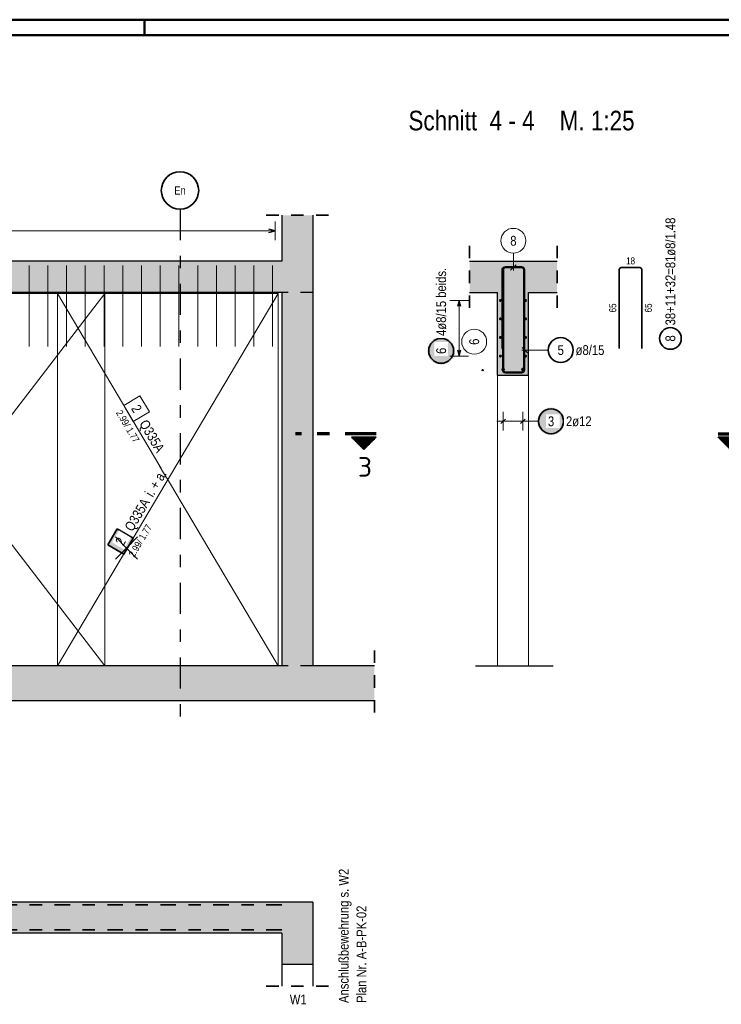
# Model space of a CAD drawing. Header units: millimetres. Extents: x 0 to 44.7, y 0 to 21.
# Tile 10 of 19: x 14.2 to 19.9, y 13.1 to 21. Entities that reach past the tile are written whole.
import ezdxf
from ezdxf.enums import TextEntityAlignment as Align

# ---------------------------------------------------------------- set-up
doc = ezdxf.new("R2010")
doc.units = ezdxf.units.MM
for name, pattern in [('DASHDOT', [1, 0.5, -0.25, 0, -0.25]), ('DASHDOTX2', [2, 1, -0.5, 0, -0.5]), ('HIDDEN', [0.375, 0.25, -0.125])]:
    doc.linetypes.add(name, pattern=pattern)
for name, color, linetype, lineweight in [('Achsen', 7, 'Continuous', 20), ('Grundebene', 7, 'Continuous', 20), ('nplo Bewehrung', 7, 'Continuous', 20)]:
    doc.layers.add(name, color=color, linetype=linetype, lineweight=lineweight)
doc.styles.add('Arial Narrow', font='ARIALN.TTF')
doc.styles.add('isocp', font='isocp', dxfattribs={"width": 1.1})
pattern_1 = [(270, (0, 0), (0.01, -2e-18), [])]

msp = doc.modelspace()

# ---------------------------------------------------------------- hatches: boundary and pattern name
at = {"lineweight": 25, "true_color": 0xffffff}
for points in [[(17.741513, 18.365561), (17.741446, 18.3694), (17.741245, 18.373234), (17.74091, 18.377059), (17.740442, 18.38087), (17.739842, 18.384662), (17.739109, 18.388431), (17.738245, 18.392172), (17.737252, 18.395881), (17.736129, 18.399553), (17.734879, 18.403183), (17.733503, 18.406768), (17.732003, 18.410302), (17.73038, 18.413782), (17.728637, 18.417203), (17.726776, 18.420561), (17.724798, 18.423852), (17.722707, 18.427072), (17.720505, 18.430217), (17.718194, 18.433284), (17.715778, 18.436268), (17.713259, 18.439165), (17.71064, 18.441973), (17.707925, 18.444688), (17.705117, 18.447307), (17.70222, 18.449826), (17.699236, 18.452242), (17.696169, 18.454553), (17.693024, 18.456755), (17.689804, 18.458846), (17.686513, 18.460824), (17.683155, 18.462685), (17.679734, 18.464428), (17.676254, 18.466051), (17.67272, 18.467551), (17.669135, 18.468927), (17.665505, 18.470177), (17.661833, 18.4713), (17.658124, 18.472293), (17.654383, 18.473157), (17.650614, 18.47389), (17.646822, 18.47449), (17.643011, 18.474958), (17.639186, 18.475293), (17.635352, 18.475494), (17.631513, 18.475561), (17.627674, 18.475494), (17.62384, 18.475293), (17.620015, 18.474958), (17.616204, 18.47449), (17.612412, 18.47389), (17.608643, 18.473157), (17.604901, 18.472293), (17.601193, 18.4713), (17.597521, 18.470177), (17.593891, 18.468927), (17.590306, 18.467551), (17.586772, 18.466051), (17.583292, 18.464428), (17.579871, 18.462685), (17.576513, 18.460824), (17.573222, 18.458846), (17.570002, 18.456755), (17.566857, 18.454553), (17.56379, 18.452242), (17.560806, 18.449826), (17.557909, 18.447307), (17.5551, 18.444688), (17.552386, 18.441973), (17.549767, 18.439165), (17.547248, 18.436268), (17.544832, 18.433284), (17.542521, 18.430217), (17.540319, 18.427072), (17.538228, 18.423852), (17.53625, 18.420561), (17.534389, 18.417203), (17.532646, 18.413782), (17.531023, 18.410302), (17.529523, 18.406768), (17.528147, 18.403183), (17.526897, 18.399553), (17.525774, 18.395881), (17.52478, 18.392172), (17.523917, 18.388431), (17.523184, 18.384662), (17.522583, 18.38087), (17.522115, 18.377059), (17.521781, 18.373234), (17.52158, 18.3694), (17.521513, 18.365561), (17.52158, 18.361722), (17.521781, 18.357888), (17.522115, 18.354063), (17.522583, 18.350252), (17.523184, 18.34646), (17.523917, 18.342691), (17.52478, 18.33895), (17.525774, 18.335241), (17.526897, 18.331569), (17.528147, 18.327939), (17.529523, 18.324354), (17.531023, 18.32082), (17.532646, 18.31734), (17.534389, 18.313919), (17.53625, 18.310561), (17.538228, 18.30727), (17.540319, 18.30405), (17.542521, 18.300905), (17.544832, 18.297838), (17.547248, 18.294854), (17.549767, 18.291957), (17.552386, 18.289148), (17.5551, 18.286434), (17.557909, 18.283815), (17.560806, 18.281296), (17.56379, 18.27888), (17.566857, 18.276569), (17.570002, 18.274367), (17.573222, 18.272276), (17.576513, 18.270298), (17.579871, 18.268437), (17.583292, 18.266694), (17.586772, 18.265071), (17.590306, 18.263571), (17.593891, 18.262195), (17.597521, 18.260945), (17.601193, 18.259822), (17.604901, 18.258828), (17.608643, 18.257965), (17.612412, 18.257232), (17.616204, 18.256631), (17.620015, 18.256164), (17.62384, 18.255829), (17.627674, 18.255628), (17.631513, 18.255561), (17.635352, 18.255628), (17.639186, 18.255829), (17.643011, 18.256164), (17.646822, 18.256631), (17.650614, 18.257232), (17.654383, 18.257965), (17.658124, 18.258828), (17.661833, 18.259822), (17.665505, 18.260945), (17.669135, 18.262195), (17.67272, 18.263571), (17.676254, 18.265071), (17.679734, 18.266694), (17.683155, 18.268437), (17.686513, 18.270298), (17.689804, 18.272276), (17.693024, 18.274367), (17.696169, 18.276569), (17.699236, 18.27888), (17.70222, 18.281296), (17.705117, 18.283815), (17.707925, 18.286434), (17.71064, 18.289148), (17.713259, 18.291957), (17.715778, 18.294854), (17.718194, 18.297838), (17.720505, 18.300905), (17.722707, 18.30405), (17.724798, 18.30727), (17.726776, 18.310561), (17.728637, 18.313919), (17.73038, 18.31734), (17.732003, 18.32082), (17.733503, 18.324354), (17.734879, 18.327939), (17.736129, 18.331569), (17.737252, 18.335241), (17.738245, 18.33895), (17.739109, 18.342691), (17.739842, 18.34646), (17.740442, 18.350252), (17.74091, 18.354063), (17.741245, 18.357888)], [(18.623337, 17.8), (18.62327, 17.803839), (18.623069, 17.807673), (18.622734, 17.811498), (18.622266, 17.815309), (18.621666, 17.819101), (18.620933, 17.82287), (18.620069, 17.826611), (18.619076, 17.83032), (18.617953, 17.833992), (18.616703, 17.837622), (18.615327, 17.841207), (18.613827, 17.844741), (18.612204, 17.848221), (18.610461, 17.851642), (18.6086, 17.855), (18.606622, 17.858291), (18.604531, 17.861511), (18.602329, 17.864656), (18.600018, 17.867723), (18.597602, 17.870707), (18.595083, 17.873604), (18.592464, 17.876412), (18.589749, 17.879127), (18.586941, 17.881746), (18.584044, 17.884265), (18.58106, 17.886681), (18.577993, 17.888992), (18.574848, 17.891194), (18.571628, 17.893285), (18.568337, 17.895263), (18.564979, 17.897124), (18.561558, 17.898867), (18.558078, 17.90049), (18.554544, 17.90199), (18.550959, 17.903366), (18.547329, 17.904616), (18.543657, 17.905739), (18.539948, 17.906733), (18.536207, 17.907596), (18.532438, 17.908329), (18.528646, 17.908929), (18.524835, 17.909397), (18.52101, 17.909732), (18.517176, 17.909933), (18.513337, 17.91), (18.509498, 17.909933), (18.505664, 17.909732), (18.501839, 17.909397), (18.498028, 17.908929), (18.494236, 17.908329), (18.490467, 17.907596), (18.486725, 17.906733), (18.483017, 17.905739), (18.479345, 17.904616), (18.475715, 17.903366), (18.47213, 17.90199), (18.468596, 17.90049), (18.465116, 17.898867), (18.461695, 17.897124), (18.458337, 17.895263), (18.455046, 17.893285), (18.451826, 17.891194), (18.448681, 17.888992), (18.445614, 17.886681), (18.44263, 17.884265), (18.439733, 17.881746), (18.436924, 17.879127), (18.434209, 17.876412), (18.431591, 17.873604), (18.429072, 17.870707), (18.426656, 17.867723), (18.424345, 17.864656), (18.422143, 17.861511), (18.420052, 17.858291), (18.418074, 17.855), (18.416213, 17.851642), (18.41447, 17.848221), (18.412847, 17.844741), (18.411347, 17.841207), (18.409971, 17.837622), (18.408721, 17.833992), (18.407598, 17.83032), (18.406604, 17.826611), (18.405741, 17.82287), (18.405008, 17.819101), (18.404407, 17.815309), (18.403939, 17.811498), (18.403605, 17.807673), (18.403404, 17.803839), (18.403337, 17.8), (18.403404, 17.796161), (18.403605, 17.792327), (18.403939, 17.788502), (18.404407, 17.784691), (18.405008, 17.780899), (18.405741, 17.77713), (18.406604, 17.773389), (18.407598, 17.76968), (18.408721, 17.766008), (18.409971, 17.762378), (18.411347, 17.758793), (18.412847, 17.755259), (18.41447, 17.751779), (18.416213, 17.748358), (18.418074, 17.745), (18.420052, 17.741709), (18.422143, 17.738489), (18.424345, 17.735344), (18.426656, 17.732277), (18.429072, 17.729293), (18.431591, 17.726396), (18.434209, 17.723588), (18.436924, 17.720873), (18.439733, 17.718254), (18.44263, 17.715735), (18.445614, 17.713319), (18.448681, 17.711008), (18.451826, 17.708806), (18.455046, 17.706715), (18.458337, 17.704737), (18.461695, 17.702876), (18.465116, 17.701133), (18.468596, 17.69951), (18.47213, 17.69801), (18.475715, 17.696634), (18.479345, 17.695384), (18.483017, 17.694261), (18.486725, 17.693267), (18.490467, 17.692404), (18.494236, 17.691671), (18.498028, 17.691071), (18.501839, 17.690603), (18.505664, 17.690268), (18.509498, 17.690067), (18.513337, 17.69), (18.517176, 17.690067), (18.52101, 17.690268), (18.524835, 17.690603), (18.528646, 17.691071), (18.532438, 17.691671), (18.536207, 17.692404), (18.539948, 17.693267), (18.543657, 17.694261), (18.547329, 17.695384), (18.550959, 17.696634), (18.554544, 17.69801), (18.558078, 17.69951), (18.561558, 17.701133), (18.564979, 17.702876), (18.568337, 17.704737), (18.571628, 17.706715), (18.574848, 17.708806), (18.577993, 17.711008), (18.58106, 17.713319), (18.584044, 17.715735), (18.586941, 17.718254), (18.589749, 17.720873), (18.592464, 17.723588), (18.595083, 17.726396), (18.597602, 17.729293), (18.600018, 17.732277), (18.602329, 17.735344), (18.604531, 17.738489), (18.606622, 17.741709), (18.6086, 17.745), (18.610461, 17.748358), (18.612204, 17.751779), (18.613827, 17.755259), (18.615327, 17.758793), (18.616703, 17.762378), (18.617953, 17.766008), (18.619076, 17.76968), (18.620069, 17.773389), (18.620933, 17.77713), (18.621666, 17.780899), (18.622266, 17.784691), (18.622734, 17.788502), (18.623069, 17.792327)]]:
    msp.add_hatch(color=7, dxfattribs=at).paths.add_polyline_path(points)
at = {"lineweight": 50}
h = msp.add_hatch(dxfattribs=at)
h.set_pattern_fill('Mau', color=4, scale=0.01, angle=270, style=0, pattern_type=2)
h.set_pattern_definition(pattern_1)
h.paths.add_polyline_path([(16.911149, 17.673106), (17.011149, 17.573106), (17.111149, 17.673106)])
h = msp.add_hatch(dxfattribs=at)
h.set_pattern_fill('Mau', color=4, scale=0.01, angle=270, style=0, pattern_type=2)
h.set_pattern_definition(pattern_1)
h.paths.add_polyline_path([(20.053947, 17.673106), (19.853947, 17.673106), (19.953947, 17.573106)])
at = {"lineweight": 35, "true_color": 0xffffff}
msp.add_hatch(color=7, dxfattribs=at).paths.add_polyline_path([(15.031354, 16.937227), (14.954952, 16.808142), (15.084036, 16.73174), (15.160438, 16.860825)])
at = {"layer": 'Grundebene', "lineweight": 13, "true_color": 0xd7ffd7}
for points in [[(16.352633, 19.084732), (16.602633, 19.084732), (16.602633, 19.45496), (16.352633, 19.45496)], [(8.798169, 18.834738), (16.602734, 18.834738), (16.602734, 19.084738), (8.798169, 19.084732)], [(18.562248, 18.834738), (18.562248, 19.084738), (17.859372, 19.084738), (17.859372, 18.834738)], [(16.352734, 15.834738), (16.602734, 15.834738), (16.602734, 18.834738), (16.352734, 18.834738)], [(18.333082, 18.169738), (18.333082, 18.834738), (18.083082, 18.834738), (18.083082, 18.169738)], [(9.525393, 15.554738), (17.096311, 15.554738), (17.096311, 15.834738), (9.525393, 15.834738)]]:
    msp.add_hatch(color=254, dxfattribs=at).paths.add_polyline_path(points)
at = {"layer": 'Grundebene', "lineweight": 50, "true_color": 0xd7ffd7}
for points in [[(16.352734, 13.937892), (16.352734, 13.687892), (10.683023, 13.687892), (10.683023, 13.937892)], [(16.602734, 13.937892), (16.602734, 13.437892), (16.352734, 13.437892), (16.352734, 13.937892)]]:
    msp.add_hatch(color=254, dxfattribs=at).paths.add_polyline_path(points)

# ---------------------------------------------------------------- linework, layer by layer
at = {"color": 4, "linetype": 'Continuous', "lineweight": 50}
for p, q in [((43.75, 21.025), (0, 21.025)), ((43.625, 20.9), (0.5, 20.9))]:
    msp.add_line(p, q, dxfattribs=at)
at = {"color": 4, "linetype": 'Continuous', "lineweight": 50, "ltscale": 4}
msp.add_line((15.25, 21.025), (15.25, 20.9), dxfattribs=at)
at = {"color": 2, "linetype": 'HIDDEN', "lineweight": 35, "ltscale": 0.25}
for p, q in [((16.727633, 19.45496), (16.227633, 19.45496)), ((17.859372, 18.709738), (17.859372, 19.209738)), ((18.562248, 18.709738), (18.562248, 19.209738)), ((17.096311, 15.959738), (17.096311, 15.429738)), ((16.727734, 13.264466), (16.227734, 13.264466))]:
    msp.add_line(p, q, dxfattribs=at)
at = {"color": 5, "linetype": 'Continuous', "lineweight": 18}
for p, q in [((16.298734, 19.254367), (16.298734, 19.404367)), ((16.298734, 19.329367), (10.729397, 19.329367)), ((17.85, 18.770738), (17.7, 18.770738)), ((17.775, 18.770738), (17.775, 18.323738)), ((18.490947, 18.37158), (18.278082, 18.37158)), ((17.7, 18.323738), (17.85, 18.323738)), ((18.083082, 18.169738), (18.083082, 15.834738)), ((18.333082, 18.169738), (18.333082, 15.834738)), ((18.129082, 17.875), (18.129082, 17.725)), ((18.287082, 17.875), (18.287082, 17.725)), ((18.079082, 17.8), (18.337082, 17.8)), ((18.413337, 17.8), (18.337082, 17.8))]:
    msp.add_line(p, q, dxfattribs=at)
at = {"color": 3, "linetype": 'Continuous', "lineweight": 25}
for p, q in [((16.298734, 19.329367), (16.248734, 19.342765)), ((16.248734, 19.31597), (16.298734, 19.329367)), ((18.123082, 19.015738), (18.123082, 18.213738)), ((18.131082, 19.015738), (18.131082, 18.213738)), ((18.279082, 19.039738), (18.147082, 19.039738)), ((18.279082, 19.031738), (18.147082, 19.031738)), ((18.295082, 18.213738), (18.295082, 19.015738)), ((18.303082, 18.213738), (18.303082, 19.015738)), ((17.775, 18.770738), (17.761603, 18.720738)), ((17.788397, 18.720738), (17.775, 18.770738)), ((17.761603, 18.373738), (17.775, 18.323738)), ((17.775, 18.323738), (17.788397, 18.373738)), ((18.280985, 18.393678), (18.325179, 18.349483)), ((18.295082, 18.213738), (18.295082, 18.299738)), ((18.295082, 18.299738), (18.303082, 18.299738)), ((18.303082, 18.213738), (18.303082, 18.299738)), ((18.147082, 18.197738), (18.279082, 18.197738)), ((18.147082, 18.189738), (18.279082, 18.189738)), ((18.193082, 18.197738), (18.279082, 18.197738)), ((18.193082, 18.197738), (18.193082, 18.189738)), ((18.193082, 18.189738), (18.279082, 18.189738)), ((18.146759, 17.817678), (18.111404, 17.782322)), ((18.304759, 17.817678), (18.269404, 17.782322)), ((17.906358, 15.834738), (18.530228, 15.834738)), ((16.352734, 13.437892), (16.352734, 13.264466)), ((16.602834, 13.437892), (16.602834, 13.264466))]:
    msp.add_line(p, q, dxfattribs=at)
at = {"color": 9, "linetype": 'Continuous', "lineweight": 0}
for p, q in [((18.211037, 19.149384), (18.211037, 19.009738)), ((18.118082, 18.384738), (18.118082, 19.018738)), ((18.134082, 19.034738), (18.282082, 19.034738)), ((18.18894, 19.012641), (18.233134, 19.056835)), ((18.298082, 19.018738), (18.298082, 18.384738)), ((14.933121, 18.824738), (12.633123, 18.824738)), ((14.933121, 15.834739), (12.633123, 18.824738)), ((16.322835, 18.824737), (14.553123, 18.824737)), ((14.553123, 18.824737), (14.553123, 15.834742)), ((14.933121, 15.834739), (14.933121, 18.824738)), ((16.322835, 15.834742), (16.322835, 18.824737)), ((15.21312, 18.004141), (15.084036, 17.927739)), ((15.289522, 17.875057), (15.21312, 18.004141)), ((15.084036, 17.927739), (15.160438, 17.798655)), ((15.160438, 17.798655), (15.289522, 17.875057)), ((12.633123, 15.834739), (14.933121, 15.834739)), ((14.553123, 15.834742), (16.322835, 15.834742)), ((14.553123, 15.834742), (14.553123, 15.834742))]:
    msp.add_line(p, q, dxfattribs=at)
at = {"color": 2, "linetype": 'Continuous', "lineweight": 35}
for p, q in [((19.061631, 18.384738), (19.061631, 19.018738)), ((19.077631, 19.034738), (19.225631, 19.034738)), ((19.241631, 19.018738), (19.241631, 18.384738)), ((17.111149, 17.673106), (16.911149, 17.673106)), ((17.011149, 17.573106), (16.911149, 17.673106)), ((17.111149, 17.673106), (17.011149, 17.573106)), ((19.853947, 17.673106), (20.053947, 17.673106)), ((19.853947, 17.673106), (19.953947, 17.573106)), ((15.031354, 16.937227), (14.954952, 16.808142)), ((15.160438, 16.860825), (15.031354, 16.937227)), ((15.084036, 16.73174), (15.160438, 16.860825)), ((14.954952, 16.808142), (15.084036, 16.73174))]:
    msp.add_line(p, q, dxfattribs=at)
at = {"color": 7, "linetype": 'Continuous', "lineweight": 18}
for p, q in [((14.933121, 18.824738), (12.633123, 18.824738)), ((12.633123, 15.834739), (14.933121, 18.824738)), ((16.322835, 18.824737), (14.553123, 18.824737)), ((14.553123, 18.824737), (14.553123, 15.834742)), ((16.322835, 18.824737), (14.553123, 15.834742)), ((14.933121, 15.834739), (14.933121, 18.824738)), ((16.322835, 15.834742), (16.322835, 18.824737)), ((12.633123, 15.834739), (14.933121, 15.834739)), ((14.553123, 15.834742), (16.322835, 15.834742)), ((14.553123, 15.834742), (14.553123, 15.834742))]:
    msp.add_line(p, q, dxfattribs=at)
at = {"color": 3, "linetype": 'HIDDEN', "lineweight": 25, "ltscale": 0.25}
for p, q in [((16.602734, 18.834738), (16.352734, 18.834738)), ((16.602734, 15.834738), (16.352734, 15.834738))]:
    msp.add_line(p, q, dxfattribs=at)
at = {"color": 1, "linetype": 'DASHDOTX2', "lineweight": 70, "ltscale": 0.25}
for p, q in [((17.111149, 17.698106), (16.461149, 17.698106)), ((19.853947, 17.698106), (20.503947, 17.698106))]:
    msp.add_line(p, q, dxfattribs=at)
at = {"color": 2, "linetype": 'DASHDOT', "lineweight": 35, "ltscale": 0.25}
for p, q in [((16.352734, 13.915165), (10.711414, 13.915165)), ((16.352734, 13.715165), (10.711414, 13.715165))]:
    msp.add_line(p, q, dxfattribs=at)
at = {"color": 9, "linetype": 'Continuous', "lineweight": 0}
for centre, radius in [((18.211037, 19.249384), 0.1), ((16.352834, 18.834738), 0.00111), ((17.896708, 18.438413), 0.1), ((16.352834, 15.834738), 0.00111)]:
    msp.add_circle(centre, radius, dxfattribs=at)
at = {"color": 4, "linetype": 'Continuous', "lineweight": 50}
for centre, radius in [((18.107082, 18.770738), 0.004), ((18.107082, 18.770738), 0.004), ((18.107082, 18.770738), 0.0036), ((18.107082, 18.770738), 0.0028), ((18.107082, 18.770738), 0.002), ((18.107082, 18.770738), 0.0012), ((18.107082, 18.770738), 0.0004), ((18.309082, 18.770738), 0.004), ((18.309082, 18.770738), 0.004), ((18.309082, 18.770738), 0.0036), ((18.309082, 18.770738), 0.0028), ((18.309082, 18.770738), 0.002), ((18.309082, 18.770738), 0.0012), ((18.309082, 18.770738), 0.0004), ((18.107082, 18.621738), 0.004), ((18.107082, 18.621738), 0.004), ((18.107082, 18.621738), 0.0036), ((18.107082, 18.621738), 0.0028), ((18.107082, 18.621738), 0.002), ((18.107082, 18.621738), 0.0012), ((18.107082, 18.621738), 0.0004), ((18.309082, 18.621738), 0.004), ((18.309082, 18.621738), 0.004), ((18.309082, 18.621738), 0.0036), ((18.309082, 18.621738), 0.0028), ((18.309082, 18.621738), 0.002), ((18.309082, 18.621738), 0.0012), ((18.309082, 18.621738), 0.0004), ((18.107082, 18.472738), 0.004), ((18.107082, 18.472738), 0.004), ((18.107082, 18.472738), 0.0036), ((18.107082, 18.472738), 0.0028), ((18.107082, 18.472738), 0.002), ((18.107082, 18.472738), 0.0012), ((18.107082, 18.472738), 0.0004), ((18.309082, 18.472738), 0.004), ((18.309082, 18.472738), 0.004), ((18.309082, 18.472738), 0.0036), ((18.309082, 18.472738), 0.0028), ((18.309082, 18.472738), 0.002), ((18.309082, 18.472738), 0.0012), ((18.309082, 18.472738), 0.0004), ((18.107082, 18.323738), 0.004), ((18.107082, 18.323738), 0.004), ((18.107082, 18.323738), 0.0036), ((18.107082, 18.323738), 0.0028), ((18.107082, 18.323738), 0.002), ((18.107082, 18.323738), 0.0012), ((18.107082, 18.323738), 0.0004), ((18.309082, 18.323738), 0.004), ((18.309082, 18.323738), 0.004), ((18.309082, 18.323738), 0.0036), ((18.309082, 18.323738), 0.0028), ((18.309082, 18.323738), 0.002), ((18.309082, 18.323738), 0.0012), ((18.309082, 18.323738), 0.0004), ((18.129082, 18.215738), 0.006), ((18.129082, 18.215738), 0.006), ((18.129082, 18.215738), 0.0054), ((18.129082, 18.215738), 0.0042), ((18.129082, 18.215738), 0.003), ((18.129082, 18.215738), 0.0018), ((18.129082, 18.215738), 0.0006), ((18.287082, 18.215738), 0.006), ((18.287082, 18.215738), 0.006), ((18.287082, 18.215738), 0.0054), ((18.287082, 18.215738), 0.0042), ((18.287082, 18.215738), 0.003), ((18.287082, 18.215738), 0.0018), ((18.287082, 18.215738), 0.0006)]:
    msp.add_circle(centre, radius, dxfattribs=at)
at = {"color": 2, "linetype": 'Continuous', "lineweight": 35}
for centre, radius in [((19.471567, 18.465154), 0.0875), ((17.631513, 18.365561), 0.1), ((18.590947, 18.37158), 0.1), ((18.513337, 17.8), 0.1)]:
    msp.add_circle(centre, radius, dxfattribs=at)
at = {"color": 9, "linetype": 'Continuous', "lineweight": 0}
for centre, start, end in [((18.134082, 19.018738), 90, 180), ((18.282082, 19.018738), 0, 90)]:
    msp.add_arc(centre, 0.016, start, end, dxfattribs=at)
at = {"color": 3, "linetype": 'Continuous', "lineweight": 25}
for centre, radius, start, end in [((18.147082, 19.015738), 0.024, 90, 180), ((18.147082, 19.015738), 0.016, 90, 180), ((18.279082, 19.015738), 0.024, 0, 90), ((18.279082, 19.015738), 0.016, 0, 90), ((18.147082, 18.213738), 0.024, 180, 270), ((18.147082, 18.213738), 0.016, 180, 270), ((18.279082, 18.213738), 0.024, 270, 0), ((18.279082, 18.213738), 0.016, 270, 0), ((18.279082, 18.213738), 0.024, 270, 0), ((18.279082, 18.213738), 0.016, 270, 0)]:
    msp.add_arc(centre, radius, start, end, dxfattribs=at)
at = {"color": 2, "linetype": 'Continuous', "lineweight": 35}
for centre, start, end in [((19.077631, 19.018738), 90, 180), ((19.225631, 19.018738), 0, 90)]:
    msp.add_arc(centre, 0.016, start, end, dxfattribs=at)
at = {"layer": 'Achsen', "color": 3, "linetype": 'DASHDOTX2', "lineweight": 25, "ltscale": 0.25}
msp.add_line((15.535393, 19.503574), (15.535393, 15.314061), dxfattribs=at)
at = {"layer": 'Achsen', "color": 2, "linetype": 'Continuous', "lineweight": 35}
msp.add_circle((15.535393, 19.653574), 0.15, dxfattribs=at)
at = {"layer": 'Grundebene', "color": 3, "linetype": 'Continuous', "lineweight": 25}
for p, q in [((16.352633, 19.45496), (16.352633, 19.084732)), ((16.602633, 19.45496), (16.602633, 19.084732)), ((16.352633, 19.084732), (9.525393, 19.084732)), ((16.602734, 19.084732), (16.602633, 19.084732)), ((16.602734, 19.084738), (16.602734, 18.834738)), ((17.859372, 19.084738), (18.562248, 19.084738)), ((16.352734, 18.834738), (9.525393, 18.834738)), ((16.352734, 18.834738), (16.352734, 15.834738)), ((16.602734, 18.834738), (16.602734, 15.834738)), ((17.859372, 18.834738), (18.083082, 18.834738)), ((18.083082, 18.169738), (18.083082, 18.834738)), ((18.333082, 18.834738), (18.562248, 18.834738)), ((18.333082, 18.169738), (18.333082, 18.834738)), ((18.083082, 18.169738), (18.333082, 18.169738)), ((16.352734, 15.834738), (9.525393, 15.834738)), ((17.096311, 15.834738), (16.602734, 15.834738)), ((17.096311, 15.554738), (9.525393, 15.554738)), ((16.352734, 13.937892), (10.683023, 13.937892)), ((16.602734, 13.937892), (16.352734, 13.937892)), ((16.602734, 13.937892), (16.602734, 13.437892)), ((16.352734, 13.687892), (10.683023, 13.687892)), ((16.352734, 13.687892), (16.352734, 13.437892)), ((16.602734, 13.437892), (16.352734, 13.437892))]:
    msp.add_line(p, q, dxfattribs=at)
at = {"layer": 'nplo Bewehrung', "color": 9, "linetype": 'Continuous', "lineweight": 0}
for p, q in [((14.323804, 18.399732), (14.323804, 19.049732)), ((14.474179, 18.399732), (14.474179, 19.049732)), ((14.624554, 18.399732), (14.624554, 19.049732)), ((14.774929, 18.399732), (14.774929, 19.049732)), ((14.925305, 18.399732), (14.925305, 19.049732)), ((15.07568, 18.399732), (15.07568, 19.049732)), ((15.226055, 18.399732), (15.226055, 19.049732)), ((15.37643, 18.399732), (15.37643, 19.049732)), ((15.526806, 18.399732), (15.526806, 19.049732)), ((15.677181, 18.399732), (15.677181, 19.049732)), ((15.827556, 18.399732), (15.827556, 19.049732)), ((15.977932, 18.399732), (15.977932, 19.049732)), ((16.128307, 18.399732), (16.128307, 19.049732)), ((16.278682, 18.399732), (16.278682, 19.049732))]:
    msp.add_line(p, q, dxfattribs=at)
msp.add_circle((17.964914, 18.210738), 0.006, dxfattribs=at)
msp.add_circle((17.964914, 18.210738), 0.006, dxfattribs=at)

# ---------------------------------------------------------------- texts
at = {"color": 1, "lineweight": 70, "style": 'Arial Narrow'}
msp.add_text('Schnitt  4 - 4    M. 1:25', height=0.1575, dxfattribs=at).set_placement((17.368748, 20.136213))
at = {"color": 2, "lineweight": 35, "style": 'isocp', "width": 1.15}
msp.add_text('3', height=0.1575, dxfattribs=at).set_placement((17.020275, 17.354906), align=Align.CENTER)
at = {"color": 2, "lineweight": 35, "style": 'Arial Narrow'}
for s, p in [('Anschlußbewehrung s. W2', (16.889055, 13.128003)), ('Plan Nr. A-B-PK-02', (17.030805, 13.128003))]:
    msp.add_text(s, height=0.07875, rotation=90, dxfattribs=at).set_placement(p)
msp.add_text('W1', height=0.07875, dxfattribs=at).set_placement((16.416485, 13.117551))
at = {"color": 2, "lineweight": 35, "char_height": 0.07875, "attachment_point": 1, "rotation": 90, "line_spacing_factor": 0.9, "style": 'Arial Narrow'}
for s, insert in [('38+11+32=81ø8/1.48', (19.432192, 18.570154)), ('8', (19.432192, 18.440347))]:
    msp.add_mtext(s, dxfattribs=dict(at, insert=insert))
at = {"color": 9, "lineweight": 0, "insert": (18.186231, 19.288759), "char_height": 0.07875, "attachment_point": 1, "line_spacing_factor": 0.9, "style": 'Arial Narrow'}
msp.add_mtext('8', dxfattribs=at)
at = {"color": 3, "lineweight": 25, "insert": (19.116193, 19.115988), "char_height": 0.05625, "attachment_point": 1, "line_spacing_factor": 0.9, "style": 'Arial Narrow'}
msp.add_mtext('18', dxfattribs=at)
at = {"color": 3, "lineweight": 25, "char_height": 0.05625, "attachment_point": 1, "rotation": 90, "line_spacing_factor": 0.9, "style": 'Arial Narrow'}
for insert in [(18.980381, 18.6743), (19.266631, 18.6743)]:
    msp.add_mtext('65', dxfattribs=dict(at, insert=insert))
at = {"color": 9, "lineweight": 0, "attachment_point": 1, "line_spacing_factor": 0.9, "style": 'Arial Narrow'}
for s, insert, char_height, rotation in [('6', (17.857333, 18.413607), 0.07875, 90), (' 2.99/ 1.77', (15.058219, 17.912458), 0.05625, 300.6203461), ('2', (15.208029, 17.942801), 0.07875, 300.6203461), ('Q335A', (15.273125, 17.821775), 0.07875, 300.6203461)]:
    msp.add_mtext(s, dxfattribs=dict(at, insert=insert, char_height=char_height, rotation=rotation))
at = {"color": 2, "lineweight": 35, "char_height": 0.07875, "attachment_point": 1, "line_spacing_factor": 0.9, "style": 'Arial Narrow'}
for s, insert in [('5', (18.56614, 18.410955)), ('ø8/15', (18.710947, 18.410955))]:
    msp.add_mtext(s, dxfattribs=dict(at, insert=insert))
at = {"layer": 'Achsen', "color": 3, "lineweight": 25, "style": 'Arial Narrow'}
msp.add_text('En', height=0.065, dxfattribs=at).set_placement((15.535393, 19.653574), align=Align.MIDDLE_CENTER)

# ---------------------------------------------------------------- next in the draw order: texts
at = {"color": 2, "lineweight": 35, "char_height": 0.07875, "attachment_point": 1, "line_spacing_factor": 0.9, "style": 'Arial Narrow', "bg_fill": 3, "box_fill_scale": 1.2, "bg_fill_color": 256, "bg_fill_true_color": 13158600, "bg_fill_transparency": 0}
for s, insert, rotation in [('4ø8/15 beids.', (17.592138, 18.485561), 90), ('6', (17.592138, 18.340755), 90), ('Q335A', (15.085953, 16.948487), 59.3796539), ('2', (15.011175, 16.833192), 59.3796539)]:
    msp.add_mtext(s, dxfattribs=dict(at, insert=insert, rotation=rotation))
for s, insert in [('3', (18.488531, 17.839375)), ('2ø12', (18.633337, 17.839375))]:
    msp.add_mtext(s, dxfattribs=dict(at, insert=insert))

# ---------------------------------------------------------------- next in the draw order: texts
at = {"color": 3, "lineweight": 25, "insert": (15.248393, 17.22539), "char_height": 0.08, "attachment_point": 1, "rotation": 59.3796539, "line_spacing_factor": 0.9, "style": 'Arial Narrow', "bg_fill": 3, "box_fill_scale": 1.2, "bg_fill_color": 256, "bg_fill_true_color": 13158600, "bg_fill_transparency": 0}
msp.add_mtext('i. + a.', dxfattribs=at)
at = {"color": 2, "lineweight": 35, "insert": (15.109853, 16.71646), "char_height": 0.05625, "attachment_point": 1, "rotation": 59.3796539, "line_spacing_factor": 0.9, "style": 'Arial Narrow', "bg_fill": 3, "box_fill_scale": 1.2, "bg_fill_color": 256, "bg_fill_true_color": 13158600, "bg_fill_transparency": 0}
msp.add_mtext(' 2.99/ 1.77', dxfattribs=at)

# ---------------------------------------------------------------- next in the draw order: linework, layer by layer
at = {"color": 9, "linetype": 'Continuous', "lineweight": 0}
msp.add_line((14.553123, 18.824737), (16.322835, 15.834742), dxfattribs=at)
at = {"color": 2, "linetype": 'Continuous', "lineweight": 35}
for q in [(15.01864, 16.870542), (15.195416, 16.870542), (15.01864, 16.693766), (15.195416, 16.693766)]:
    msp.add_line((15.107028, 16.782154), q, dxfattribs=at)

doc.saveas('drawing.dxf')
